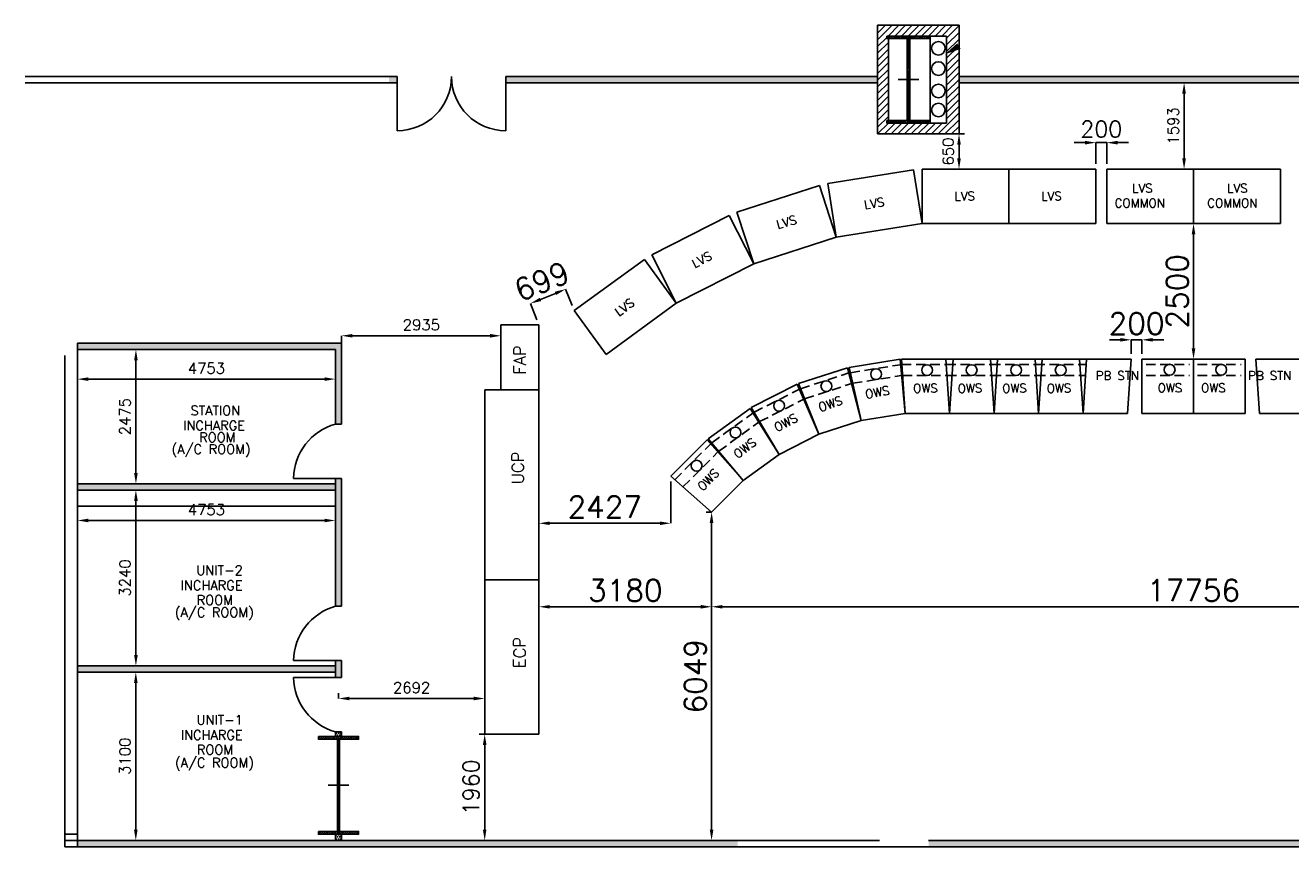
# Model space of a CAD drawing. Extents: x 361682 to 759535, y 756798 to 1113679.
# Tile 75 of 80: x 677140 to 700450, y 920065 to 935195. Entities that reach past the tile are written whole.
import ezdxf

# ---------------------------------------------------------------- set-up
doc = ezdxf.new("R2010")
doc.units = 0
doc.header["$LTSCALE"] = 700
doc.header["$MEASUREMENT"] = 0
doc.header["$PDMODE"] = 2
doc.header["$PDSIZE"] = -1
doc.linetypes.add('CENTER', pattern=[2, 1.25, -0.25, 0.25, -0.25])
doc.linetypes.add('HIDDEN', pattern=[0.375, 0.25, -0.125])
doc.layers.get('0').update_dxf_attribs({"linetype": 'CONTINUOUS'})
doc.layers.get('DEFPOINTS').update_dxf_attribs({"linetype": 'CONTINUOUS'})
for name, color, linetype in [('CEN', 2, 'CENTER'), ('COL', 1, 'CONTINUOUS'), ('LAYOUT', 4, 'CONTINUOUS'), ('OWS', 7, 'CONTINUOUS'), ('ROOM', 7, 'CONTINUOUS'), ('WALL', 7, 'CONTINUOUS'), ('WALLHATCH', 254, 'CONTINUOUS')]:
    doc.layers.add(name, color=color, linetype=linetype)
doc.styles.add('ROMANS', font='romans.shx')
doc.styles.add('ROMANT', font='ROMANT')
doc.dimstyles.new('STANDARD$0', dxfattribs={"dimtxt": 200, "dimasz": 200, "dimexe": 0, "dimexo": 100, "dimgap": 100, "dimtad": 1, "dimdec": 0, "dimzin": 0, "dimdsep": 46, "dimtxsty": 'ROMANS', "dimcen": 0.09, "dimclrd": 256, "dimclre": 256, "dimclrt": 256, "dimadec": 0, "dimazin": 0, "dimtfac": 1, "dimtdec": 0, "dimtmove": 0, "dimatfit": 3, "dimfxl": 1, "dimtolj": 1, "dimtzin": 0, "dimlwd": -1, "dimlwe": -1, "dimarcsym": 0})
pattern_1 = [(0, (1120237.22, 118681.847), (18.75, 37.5), [0, -37.5])]

# ---------------------------------------------------------------- blocks, each defined once
blk = doc.blocks.new('*D1527')
at = {"layer": 'DEFPOINTS', "color": 0, "transparency": 16777216}
for p in [(698660, 931545), (698660, 931545), (698660, 929045)]:
    blk.add_point(p, dxfattribs=at)
at = {"layer": 'OWS', "transparency": 16777216}
for p, q in [((698560, 931545), (698660, 931545)), ((698660, 929245), (698660, 931345)), ((698560, 929045), (698660, 929045))]:
    blk.add_line(p, q, dxfattribs=at)
for points in [[(698626, 931345), (698693, 931345), (698660, 931545)], [(698626, 929245), (698693, 929245), (698660, 929045)]]:
    blk.add_solid(points, dxfattribs=at)
at = {"layer": 'OWS', "transparency": 16777216, "insert": (698360, 930295), "char_height": 400, "attachment_point": 5, "rotation": 90, "style": 'ROMANS'}
blk.add_mtext('\\A1;2500', dxfattribs=at)
blk = doc.blocks.new('*D1528')
at = {"layer": 'DEFPOINTS', "color": 0, "transparency": 16777216}
for p in [(682910, 922795), (685602, 922795), (685602, 922795)]:
    blk.add_point(p, dxfattribs=at)
at = {"layer": 'OWS', "transparency": 16777216}
for p, q in [((682910, 922895), (682910, 922795)), ((685602, 922895), (685602, 922795)), ((683110, 922795), (685402, 922795))]:
    blk.add_line(p, q, dxfattribs=at)
for points in [[(683110, 922828), (683110, 922762), (682910, 922795)], [(685402, 922828), (685402, 922762), (685602, 922795)]]:
    blk.add_solid(points, dxfattribs=at)
at = {"layer": 'OWS', "transparency": 16777216, "insert": (684256, 922995), "char_height": 200, "attachment_point": 5, "style": 'ROMANS'}
blk.add_mtext('\\A1;2692', dxfattribs=at)
blk = doc.blocks.new('*D1529')
at = {"layer": 'DEFPOINTS', "color": 0, "transparency": 16777216}
for p in [(685602, 922140), (685602, 920180), (685602, 920180)]:
    blk.add_point(p, dxfattribs=at)
at = {"layer": 'OWS', "transparency": 16777216}
for p, q in [((685502, 922140), (685602, 922140)), ((685602, 921940), (685602, 920380)), ((685502, 920180), (685602, 920180))]:
    blk.add_line(p, q, dxfattribs=at)
for points in [[(685569, 921940), (685635, 921940), (685602, 922140)], [(685569, 920380), (685635, 920380), (685602, 920180)]]:
    blk.add_solid(points, dxfattribs=at)
at = {"layer": 'OWS', "transparency": 16777216, "insert": (685352, 921160), "char_height": 300, "attachment_point": 5, "rotation": 90, "style": 'ROMANS'}
blk.add_mtext('\\A1;1960', dxfattribs=at)
blk = doc.blocks.new('*D1530')
at = {"layer": 'DEFPOINTS', "color": 0, "transparency": 16777216}
for p in [(685902, 929680), (682967, 929477), (682967, 929013)]:
    blk.add_point(p, dxfattribs=at)
at = {"layer": 'OWS', "transparency": 16777216}
for p, q in [((682967, 929113), (682967, 929477)), ((685702, 929477), (683167, 929477)), ((685902, 929580), (685902, 929477))]:
    blk.add_line(p, q, dxfattribs=at)
for points in [[(683167, 929510), (683167, 929443), (682967, 929477)], [(685702, 929510), (685702, 929443), (685902, 929477)]]:
    blk.add_solid(points, dxfattribs=at)
at = {"layer": 'OWS', "transparency": 16777216, "insert": (684435, 929677), "char_height": 200, "attachment_point": 5, "style": 'ROMANS'}
blk.add_mtext('\\A1;2935', dxfattribs=at)
blk = doc.blocks.new('*D1531')
at = {"layer": 'DEFPOINTS', "color": 0, "transparency": 16777216}
for p in [(689782, 926230), (686602, 925310), (686602, 924485)]:
    blk.add_point(p, dxfattribs=at)
at = {"layer": 'OWS', "transparency": 16777216}
for p, q in [((689782, 926130), (689782, 924485)), ((686602, 925210), (686602, 924485)), ((689582, 924485), (686802, 924485))]:
    blk.add_line(p, q, dxfattribs=at)
for points in [[(686802, 924518), (686802, 924451), (686602, 924485)], [(689582, 924518), (689582, 924451), (689782, 924485)]]:
    blk.add_solid(points, dxfattribs=at)
at = {"layer": 'OWS', "transparency": 16777216, "insert": (688192, 924785), "char_height": 400, "attachment_point": 5, "style": 'ROMANS'}
blk.add_mtext('\\A1;3180', dxfattribs=at)
blk = doc.blocks.new('*D1532')
at = {"layer": 'DEFPOINTS', "color": 0, "transparency": 16777216}
for p in [(689029, 926891), (686602, 926023), (686602, 925511)]:
    blk.add_point(p, dxfattribs=at)
at = {"layer": 'OWS', "transparency": 16777216}
for p, q in [((689029, 926791), (689029, 926023)), ((686602, 925611), (686602, 926023)), ((688829, 926023), (686802, 926023))]:
    blk.add_line(p, q, dxfattribs=at)
for points in [[(686802, 926056), (686802, 925990), (686602, 926023)], [(688829, 926056), (688829, 925990), (689029, 926023)]]:
    blk.add_solid(points, dxfattribs=at)
at = {"layer": 'OWS', "transparency": 16777216, "insert": (687815, 926323), "char_height": 400, "attachment_point": 5, "style": 'ROMANS'}
blk.add_mtext('\\A1;2427', dxfattribs=at)
blk = doc.blocks.new('*D1533')
at = {"layer": 'DEFPOINTS', "color": 0, "transparency": 16777216}
for p in [(697060, 933034), (696860, 932545), (697060, 932545)]:
    blk.add_point(p, dxfattribs=at)
at = {"layer": 'OWS', "transparency": 16777216}
for p, q in [((696660, 933034), (696460, 933034)), ((696860, 932645), (696860, 933034)), ((696860, 933034), (697060, 933034)), ((697060, 932645), (697060, 933034)), ((697260, 933034), (697460, 933034))]:
    blk.add_line(p, q, dxfattribs=at)
for points in [[(696660, 933067), (696660, 933000), (696860, 933034)], [(697260, 933067), (697260, 933000), (697060, 933034)]]:
    blk.add_solid(points, dxfattribs=at)
at = {"layer": 'OWS', "transparency": 16777216, "insert": (696960, 933284), "char_height": 300, "attachment_point": 5, "style": 'ROMANS'}
blk.add_mtext('\\A1;200', dxfattribs=at)
blk = doc.blocks.new('*D1534')
at = {"layer": 'DEFPOINTS', "color": 0, "transparency": 16777216}
for p in [(697710, 929402), (697510, 929045), (697710, 929045)]:
    blk.add_point(p, dxfattribs=at)
at = {"layer": 'OWS', "transparency": 16777216}
for p, q in [((697310, 929402), (697110, 929402)), ((697510, 929145), (697510, 929402)), ((697510, 929402), (697710, 929402)), ((697710, 929145), (697710, 929402)), ((697910, 929402), (698110, 929402))]:
    blk.add_line(p, q, dxfattribs=at)
for points in [[(697310, 929436), (697310, 929369), (697510, 929402)], [(697910, 929436), (697910, 929369), (697710, 929402)]]:
    blk.add_solid(points, dxfattribs=at)
at = {"layer": 'OWS', "transparency": 16777216, "insert": (697610, 929702), "char_height": 400, "attachment_point": 5, "style": 'ROMANS'}
blk.add_mtext('\\A1;200', dxfattribs=at)
blk = doc.blocks.new('*D1526')
at = {"layer": 'DEFPOINTS', "color": 0, "transparency": 16777216}
for p in [(689782, 926230), (707538, 926230), (707538, 924485)]:
    blk.add_point(p, dxfattribs=at)
at = {"layer": 'OWS', "transparency": 16777216}
for p, q in [((689782, 926130), (689782, 924485)), ((707538, 926130), (707538, 924485)), ((689982, 924485), (707338, 924485))]:
    blk.add_line(p, q, dxfattribs=at)
for points in [[(689982, 924518), (689982, 924451), (689782, 924485)], [(707338, 924518), (707338, 924451), (707538, 924485)]]:
    blk.add_solid(points, dxfattribs=at)
at = {"layer": 'OWS', "transparency": 16777216, "insert": (698660, 924785), "char_height": 400, "attachment_point": 5, "style": 'ROMANS'}
blk.add_mtext('\\A1;17756', dxfattribs=at)
blk = doc.blocks.new('*D1535')
at = {"layer": 'DEFPOINTS', "color": 0, "transparency": 16777216}
for p in [(689782, 926230), (689782, 920180), (690172, 920180)]:
    blk.add_point(p, dxfattribs=at)
at = {"layer": 'OWS', "transparency": 16777216}
for p, q in [((689682, 926230), (689782, 926230)), ((689782, 926030), (689782, 920380)), ((690072, 920180), (689782, 920180))]:
    blk.add_line(p, q, dxfattribs=at)
for points in [[(689748, 926030), (689815, 926030), (689782, 926230)], [(689748, 920380), (689815, 920380), (689782, 920180)]]:
    blk.add_solid(points, dxfattribs=at)
at = {"layer": 'OWS', "transparency": 16777216, "insert": (689482, 923205), "char_height": 400, "attachment_point": 5, "rotation": 90, "style": 'ROMANS'}
blk.add_mtext('\\A1;6049', dxfattribs=at)
blk = doc.blocks.new('C-ROW COLUMN')
at = {"layer": 'COL'}
h = blk.add_hatch(dxfattribs=at)
h.set_pattern_fill('ANSI31', color=256, scale=200, style=0)
h.set_pattern_definition([(45, (-1315.907, -6.545), (-17.6776695, 17.6776695), [])])
h.paths.add_polyline_path([(77855, 120865), (77055, 120865), (77055, 120820), (77855, 120820)])
h.paths.add_polyline_path([(77478, 120820), (77433, 120820), (77433, 119310), (77478, 119310)])
h.paths.add_polyline_path([(77855, 119310), (77055, 119310), (77055, 119265), (77855, 119265)])
at = {"layer": 'CEN'}
for p, q in [((77455, 119265), (77455, 120865)), ((77264, 120065), (77647, 120065))]:
    blk.add_line(p, q, dxfattribs=at)
at = {"layer": 'COL'}
for points in [[(77055, 120865), (77855, 120865), (77855, 120820), (77055, 120820)], [(77433, 120820), (77478, 120820), (77478, 119310), (77433, 119310)], [(77055, 119310), (77855, 119310), (77855, 119265), (77055, 119265)]]:
    blk.add_lwpolyline(points, close=True, dxfattribs=at)
blk = doc.blocks.new('*D1539')
at = {"layer": 'DEFPOINTS', "color": 0, "transparency": 16777216}
for p in [(694340, 933195), (694340, 932545), (694340, 932545)]:
    blk.add_point(p, dxfattribs=at)
at = {"layer": 'OWS', "transparency": 16777216}
for p, q in [((694440, 933195), (694340, 933195)), ((694340, 932995), (694340, 932745)), ((694440, 932545), (694340, 932545))]:
    blk.add_line(p, q, dxfattribs=at)
for points in [[(694306, 932995), (694373, 932995), (694340, 933195)], [(694306, 932745), (694373, 932745), (694340, 932545)]]:
    blk.add_solid(points, dxfattribs=at)
at = {"layer": 'OWS', "transparency": 16777216, "insert": (694140, 932870), "char_height": 200, "attachment_point": 5, "rotation": 90, "style": 'ROMANS'}
blk.add_mtext('\\A1;650', dxfattribs=at)
blk = doc.blocks.new('*D1540')
at = {"layer": 'DEFPOINTS', "color": 0, "transparency": 16777216}
for p in [(698486, 934138), (698660, 934138), (698660, 932545)]:
    blk.add_point(p, dxfattribs=at)
at = {"layer": 'OWS', "transparency": 16777216}
for p, q in [((698560, 934138), (698486, 934138)), ((698486, 932745), (698486, 933938)), ((698560, 932545), (698486, 932545))]:
    blk.add_line(p, q, dxfattribs=at)
for points in [[(698452, 933938), (698519, 933938), (698486, 934138)], [(698452, 932745), (698519, 932745), (698486, 932545)]]:
    blk.add_solid(points, dxfattribs=at)
at = {"layer": 'OWS', "transparency": 16777216, "insert": (698286, 933342), "char_height": 200, "attachment_point": 5, "rotation": 90, "style": 'ROMANS'}
blk.add_mtext('\\A1;1593', dxfattribs=at)
blk = doc.blocks.new('*D1541')
at = {"layer": 'DEFPOINTS', "color": 0, "transparency": 16777216}
for p in [(687092, 930334), (687250, 929943), (686602, 929680)]:
    blk.add_point(p, dxfattribs=at)
at = {"layer": 'OWS', "transparency": 16777216}
for p, q in [((687212, 930035), (687092, 930334)), ((686564, 929773), (686444, 930071)), ((686629, 930146), (686906, 930258))]:
    blk.add_line(p, q, dxfattribs=at)
for points in [[(686894, 930289), (686919, 930228), (687092, 930334)], [(686617, 930177), (686642, 930115), (686444, 930071)]]:
    blk.add_solid(points, dxfattribs=at)
at = {"layer": 'OWS', "transparency": 16777216, "insert": (686655, 930480), "char_height": 400, "attachment_point": 5, "rotation": 22.055, "style": 'ROMANS'}
blk.add_mtext('\\A1;699', dxfattribs=at)
blk = doc.blocks.new('B-ROW COLUMN')
at = {"layer": 'COL'}
h = blk.add_hatch(dxfattribs=at)
h.set_pattern_fill('ANSI31', color=256, scale=200, style=0)
h.set_pattern_definition([(45, (155648.048, 63141.767), (-17.67767, 17.67767), [])])
h.paths.add_polyline_path([(171220, 85178), (171960, 85178), (171960, 85128), (171220, 85128)])
h.paths.add_polyline_path([(171574, 86878), (171606, 86878), (171606, 85178), (171574, 85178)])
h.paths.add_polyline_path([(171220, 86928), (171960, 86928), (171960, 86878), (171220, 86878)])
blk.add_line((171590, 85128), (171590, 86928))
at = {"layer": 'CEN'}
for p, q in [((171590, 85128), (171590, 86928)), ((171399, 86028), (171782, 86028))]:
    blk.add_line(p, q, dxfattribs=at)
at = {"layer": 'COL'}
for points in [[(171220, 86928), (171960, 86928), (171960, 86878), (171220, 86878)], [(171574, 86878), (171606, 86878), (171606, 85178), (171574, 85178)], [(171220, 85178), (171960, 85178), (171960, 85128), (171220, 85128)]]:
    blk.add_lwpolyline(points, close=True, dxfattribs=at)
blk = doc.blocks.new('*D1542')
at = {"layer": 'DEFPOINTS', "color": 0, "transparency": 16777216}
for p in [(678100, 928950), (682852, 928950), (682852, 928678)]:
    blk.add_point(p, dxfattribs=at)
at = {"layer": 'ROOM', "transparency": 16777216}
for p, q in [((678100, 928850), (678100, 928678)), ((682852, 928850), (682852, 928678))]:
    blk.add_line(p, q, dxfattribs=at)
at = {"layer": 'ROOM', "color": 3, "transparency": 16777216}
blk.add_line((678300, 928678), (682652, 928678), dxfattribs=at)
for points in [[(678300, 928711), (678300, 928645), (678100, 928678)], [(682652, 928711), (682652, 928645), (682852, 928678)]]:
    blk.add_solid(points, dxfattribs=at)
at = {"layer": 'ROOM', "color": 3, "transparency": 16777216, "insert": (680476, 928878), "char_height": 200, "attachment_point": 5, "style": 'ROMANS'}
blk.add_mtext('\\A1;4753', dxfattribs=at)
blk = doc.blocks.new('*D1543')
at = {"layer": 'DEFPOINTS', "color": 0, "transparency": 16777216}
for p in [(679177, 929225), (679177, 926750), (679177, 926750)]:
    blk.add_point(p, dxfattribs=at)
at = {"layer": 'ROOM', "transparency": 16777216}
for p, q in [((679077, 929225), (679177, 929225)), ((679077, 926750), (679177, 926750))]:
    blk.add_line(p, q, dxfattribs=at)
at = {"layer": 'ROOM', "color": 3, "transparency": 16777216}
blk.add_line((679177, 929025), (679177, 926950), dxfattribs=at)
for points in [[(679144, 929025), (679211, 929025), (679177, 929225)], [(679144, 926950), (679211, 926950), (679177, 926750)]]:
    blk.add_solid(points, dxfattribs=at)
at = {"layer": 'ROOM', "color": 3, "transparency": 16777216, "insert": (678977, 927988), "char_height": 200, "attachment_point": 5, "rotation": 90, "style": 'ROMANS'}
blk.add_mtext('\\A1;2475', dxfattribs=at)
blk = doc.blocks.new('*D1544')
at = {"layer": 'DEFPOINTS', "color": 0, "transparency": 16777216}
for p in [(679177, 926635), (679177, 923395), (679177, 923395)]:
    blk.add_point(p, dxfattribs=at)
at = {"layer": 'ROOM', "transparency": 16777216}
for p, q in [((679077, 926635), (679177, 926635)), ((679077, 923395), (679177, 923395))]:
    blk.add_line(p, q, dxfattribs=at)
at = {"layer": 'ROOM', "color": 3, "transparency": 16777216}
blk.add_line((679177, 926435), (679177, 923595), dxfattribs=at)
for points in [[(679144, 926435), (679211, 926435), (679177, 926635)], [(679144, 923595), (679211, 923595), (679177, 923395)]]:
    blk.add_solid(points, dxfattribs=at)
at = {"layer": 'ROOM', "color": 3, "transparency": 16777216, "insert": (678977, 925015), "char_height": 200, "attachment_point": 5, "rotation": 90, "style": 'ROMANS'}
blk.add_mtext('\\A1;3240', dxfattribs=at)
blk = doc.blocks.new('*D1545')
at = {"layer": 'DEFPOINTS', "color": 0, "transparency": 16777216}
for p in [(678100, 926365), (682852, 926365), (682852, 926074)]:
    blk.add_point(p, dxfattribs=at)
at = {"layer": 'ROOM', "transparency": 16777216}
for p, q in [((678100, 926265), (678100, 926074)), ((682852, 926265), (682852, 926074))]:
    blk.add_line(p, q, dxfattribs=at)
at = {"layer": 'ROOM', "color": 3, "transparency": 16777216}
blk.add_line((678300, 926074), (682652, 926074), dxfattribs=at)
for points in [[(678300, 926107), (678300, 926041), (678100, 926074)], [(682652, 926107), (682652, 926041), (682852, 926074)]]:
    blk.add_solid(points, dxfattribs=at)
at = {"layer": 'ROOM', "color": 3, "transparency": 16777216, "insert": (680476, 926274), "char_height": 200, "attachment_point": 5, "style": 'ROMANS'}
blk.add_mtext('\\A1;4753', dxfattribs=at)
blk = doc.blocks.new('*D1546')
at = {"layer": 'DEFPOINTS', "color": 0, "transparency": 16777216}
for p in [(679175, 923280), (679175, 920180), (679175, 920180)]:
    blk.add_point(p, dxfattribs=at)
at = {"layer": 'ROOM', "transparency": 16777216}
for p, q in [((679075, 923280), (679175, 923280)), ((679075, 920180), (679175, 920180))]:
    blk.add_line(p, q, dxfattribs=at)
at = {"layer": 'ROOM', "color": 3, "transparency": 16777216}
blk.add_line((679175, 923080), (679175, 920380), dxfattribs=at)
for points in [[(679142, 923080), (679209, 923080), (679175, 923280)], [(679142, 920380), (679209, 920380), (679175, 920180)]]:
    blk.add_solid(points, dxfattribs=at)
at = {"layer": 'ROOM', "color": 3, "transparency": 16777216, "insert": (678975, 921730), "char_height": 200, "attachment_point": 5, "rotation": 90, "style": 'ROMANS'}
blk.add_mtext('\\A1;3100', dxfattribs=at)

msp = doc.modelspace()

# ---------------------------------------------------------------- hatches: boundary and pattern name
h = msp.add_hatch()
h.set_pattern_fill('ANSI31', color=6, scale=700, style=0)
h.set_pattern_definition([(45, (1130737.22, 118681.85), (-61.871843, 61.871843), [])])
h.paths.add_polyline_path([(693039.8, 934950.3), (693009.8, 934950.3), (693009.8, 934995.3), (693409.8, 934995.3), (693409.8, 935195.3), (692839.8, 935195.3), (692839.8, 934195.3), (693039.8, 934195.3)])
h.paths.add_polyline_path([(693039.8, 934195.3), (692839.8, 934195.3), (692839.8, 933195.3), (693409.8, 933195.3), (693409.8, 933395.3), (693009.8, 933395.3), (693009.8, 933440.3), (693039.8, 933440.3)])
h.paths.add_polyline_path([(694339.8, 934195.3), (694109.8, 934195.3), (694109.8, 933395.3), (693809.8, 933395.3), (693409.8, 933395.3), (693409.8, 933195.3), (694339.8, 933195.3)])
h.paths.add_polyline_path([(694339.8, 934813.9), (694109.8, 934677.4), (694109.8, 934195.3), (694339.8, 934195.3)])
h.paths.add_polyline_path([(694339.8, 935195.3), (693409.8, 935195.3), (693409.8, 934995.3), (693809.8, 934995.3), (694109.8, 934995.3), (694109.8, 934677.4), (694339.8, 934813.9)])
at = {"layer": 'ROOM'}
h = msp.add_hatch(dxfattribs=at)
h.set_pattern_fill('DOTS', scale=800)
h.set_pattern_definition([(0, (1120237.22, 118681.847), (25, 50), [0, -50])])
h.paths.add_polyline_path([(682852.3, 923395.3), (678099.8, 923395.3), (678099.8, 923280.3), (682852.3, 923280.3)])
h.paths.add_polyline_path([(682967.3, 923495.3), (682909.8, 923495.3), (682909.8, 923180.3), (682967.3, 923180.3)])
h.paths.add_polyline_path([(682909.8, 923495.3), (682852.3, 923495.3), (682852.3, 923180.3), (682909.8, 923180.3)])
h.paths.add_polyline_path([(682967.3, 926850.3), (682909.8, 926850.3), (682909.8, 924495.3), (682967.3, 924495.3)])
h.paths.add_polyline_path([(682909.8, 926850.3), (682852.3, 926850.3), (682852.3, 926750.3), (682852.3, 924495.3), (682909.8, 924495.3)])
h.paths.add_polyline_path([(682852.3, 926750.3), (678099.8, 926750.3), (678099.8, 926635.3), (682852.3, 926635.3)])
h.paths.add_polyline_path([(682967.3, 929340.3), (682909.8, 929340.3), (682909.8, 927850.3), (682967.3, 927850.3)])
h.paths.add_polyline_path([(682909.8, 929340.3), (678099.8, 929340.3), (678099.8, 929225.3), (682852.3, 929225.3), (682852.3, 927850.3), (682909.8, 927850.3)])
h = msp.add_hatch(dxfattribs=at)
h.set_pattern_fill('DOTS', color=2, scale=600)
h.set_pattern_definition(pattern_1)
h.paths.add_polyline_path([(682967.3, 922180.3), (682909.8, 922180.3), (682909.8, 922095.3), (682967.3, 922095.3)])
h.paths.add_polyline_path([(682909.8, 922180.3), (682852.3, 922180.3), (682852.3, 922095.3), (682909.8, 922095.3)])
at = {"layer": 'WALLHATCH'}
h = msp.add_hatch(dxfattribs=at)
h.set_pattern_fill('DOTS', color=2, scale=500)
h.set_pattern_definition([(0, (1120237.22, 118681.847), (15.625, 31.25), [0, -31.25])])
h.paths.add_polyline_path([(683989.8, 934195.3), (683839.8, 934195.3), (683839.8, 934137.8), (683989.8, 934137.8)])
h.paths.add_polyline_path([(683989.8, 934252.8), (683839.8, 934252.8), (683839.8, 934195.3), (683989.8, 934195.3)])
h.paths.add_polyline_path([(692839.8, 934195.3), (685989.8, 934195.3), (685989.8, 934137.8), (692839.8, 934137.8)])
h.paths.add_polyline_path([(692839.8, 934252.8), (685989.8, 934252.8), (685989.8, 934195.3), (692839.8, 934195.3)])
h.paths.add_polyline_path([(703339.8, 934195.3), (694339.8, 934195.3), (694339.8, 934137.8), (703339.8, 934137.8)])
h.paths.add_polyline_path([(703339.8, 934252.8), (703251.2, 934252.8), (694339.8, 934252.8), (694339.8, 934195.3), (703339.8, 934195.3)])
h = msp.add_hatch(dxfattribs=at)
h.set_pattern_fill('DOTS', color=2, scale=600)
h.set_pattern_definition(pattern_1)
h.paths.add_polyline_path([(682967.3, 920295.3), (682909.8, 920295.3), (682909.8, 920180.3), (682967.3, 920180.3)])
h.paths.add_polyline_path([(682909.8, 920295.3), (682852.3, 920295.3), (682852.3, 920180.3), (682909.8, 920180.3)])
h = msp.add_hatch(dxfattribs=at)
h.set_pattern_fill('DOTS', color=2, scale=500)
h.set_pattern_definition([(0, (1120237.22, 118681.847), (15.625, 31.25), [0, -31.25])])
h.paths.add_polyline_path([(682909.8, 920180.3), (678099.8, 920180.3), (678099.8, 920065.3), (682909.8, 920065.3)])
h.paths.add_polyline_path([(690259.8, 920180.3), (682909.8, 920180.3), (682909.8, 920065.3), (690259.8, 920065.3)])
h.paths.add_polyline_path([(703539.8, 920180.3), (693779.8, 920180.3), (693779.8, 920065.3), (703539.8, 920065.3)])
h.paths.add_polyline_path([(715794.8, 920180.3), (707059.8, 920180.3), (707059.8, 920065.3), (715794.8, 920065.3)])

# ---------------------------------------------------------------- linework, layer by layer
at = {"color": 6}
for p, q in [((692839.8, 935195.3), (692839.8, 933195.3)), ((692839.8, 935195.3), (694339.8, 935195.3)), ((694339.8, 935195.3), (694339.8, 933195.3)), ((693039.8, 934995.3), (693039.8, 933395.3)), ((693809.8, 934995.3), (693809.8, 933395.3)), ((694109.8, 934995.3), (693809.8, 934995.3)), ((694109.8, 934995.3), (694109.8, 933395.3)), ((693809.8, 933395.3), (694109.8, 933395.3)), ((692839.8, 933195.3), (694339.8, 933195.3))]:
    msp.add_line(p, q, dxfattribs=at)
for p, q in [((683989.8, 934252.8), (677139.8, 934252.8)), ((683989.8, 934137.8), (677139.8, 934137.8)), ((692839.8, 934252.8), (685989.8, 934252.8)), ((692839.8, 934137.8), (685989.8, 934137.8)), ((692839.8, 934252.8), (692751.2, 934252.8)), ((692839.8, 934137.8), (692751.2, 934137.8)), ((692839.8, 934252.8), (692839.8, 934137.8)), ((703339.8, 934252.8), (694339.8, 934252.8)), ((694339.8, 934252.8), (694339.8, 934137.8)), ((694339.8, 934252.8), (694339.8, 934137.8)), ((703339.8, 934137.8), (694339.8, 934137.8))]:
    msp.add_line(p, q)
at = {"layer": 'LAYOUT', "color": 7}
for p, q in [((693352.3, 935195.3), (693467.3, 935195.3)), ((693352.3, 935195.3), (693467.3, 935195.3)), ((678099.8, 929340.3), (678199.8, 929340.3)), ((678099.8, 929225.3), (678199.8, 929225.3)), ((678099.8, 921180.3), (678099.8, 921065.3)), ((678099.8, 920180.3), (678099.8, 920065.3)), ((680533.5, 920180.3), (680533.5, 920180.3)), ((680533.5, 920180.3), (680533.5, 920180.3))]:
    msp.add_line(p, q, dxfattribs=at)
msp.add_lwpolyline([(694080.7, 934660.1, 0, 121.6, 0), (694338.3, 934813.1, 121.6, 121.6, 0)], format="xyseb", dxfattribs=at)
at = {"layer": 'LAYOUT', "color": 2}
for centre in [(693959.8, 934772.1), (693959.8, 934398.5), (693959.8, 933986.2), (693959.8, 933635.2)]:
    msp.add_circle(centre, 125, dxfattribs=at)
at = {"layer": 'OWS'}
for p, q in [((691923, 932282.7), (693503.3, 932533)), ((693659.8, 931545.3), (693503.3, 932533)), ((693659.8, 932545.3), (695259.8, 932545.3)), ((693659.8, 931545.3), (693659.8, 932545.3)), ((695259.8, 932545.3), (696859.8, 932545.3)), ((695259.8, 931545.3), (695259.8, 932545.3)), ((695259.8, 931545.3), (695259.8, 932545.3)), ((696859.8, 931545.3), (696859.8, 932545.3)), ((697059.8, 932545.3), (698659.8, 932545.3)), ((697059.8, 931545.3), (697059.8, 932545.3)), ((697059.8, 931545.3), (697059.8, 932545.3)), ((698659.8, 931545.3), (698659.8, 932545.3)), ((700259.8, 932545.3), (698659.8, 932545.3)), ((700259.8, 931545.3), (700259.8, 932545.3)), ((700259.8, 931545.3), (700259.8, 932545.3)), ((690248.8, 931751.7), (691770.5, 932246.1)), ((692079.5, 931295), (691770.5, 932246.1)), ((692079.5, 931295), (691923, 932282.7)), ((690557.8, 930800.6), (690248.8, 931751.7)), ((688678.2, 930965.2), (690103.8, 931691.6)), ((690557.8, 930800.6), (690103.8, 931691.6)), ((692079.5, 931295), (693659.8, 931545.3)), ((693659.8, 931545.3), (695259.8, 931545.3)), ((695259.8, 931545.3), (696859.8, 931545.3)), ((697059.8, 931545.3), (698659.8, 931545.3)), ((700259.8, 931545.3), (698659.8, 931545.3)), ((700259.8, 931545.3), (698659.8, 931545.3)), ((690557.8, 930800.6), (692079.5, 931295)), ((687250, 929942.8), (688544.4, 930883.2)), ((689132.2, 930074.2), (688544.4, 930883.2)), ((689132.2, 930074.2), (688678.2, 930965.2)), ((689132.2, 930074.2), (690557.8, 930800.6)), ((687837.7, 929133.8), (689132.2, 930074.2)), ((687837.7, 929133.8), (687250, 929942.8))]:
    msp.add_line(p, q, dxfattribs=at)
at = {"layer": 'OWS', "color": 3}
for p, q in [((700259.8, 932545.3), (700259.8, 932095.3)), ((700259.8, 932545.3), (700259.8, 932095.3)), ((685902, 929680.2), (686602, 929680.2)), ((685902, 928480.2), (685902, 929680.2)), ((686602, 928480.2), (686602, 929680.2)), ((685602, 925640.2), (685602, 928480.2)), ((685602, 925640.2), (685602, 928480.2)), ((685602, 925640.2), (685602, 928480.2)), ((685602, 928480.2), (686602, 928480.2)), ((685602, 925640.2), (685602, 928480.2)), ((685602, 925640.2), (685602, 928480.2)), ((686602, 922140.2), (686602, 928480.2)), ((685602, 923640.2), (685602, 925640.2)), ((685602, 923640.2), (685602, 925640.2)), ((685602, 922140.2), (685602, 925640.2)), ((685602, 923640.2), (685602, 925640.2)), ((685602, 923640.2), (685602, 925640.2)), ((685602, 924980.2), (686602, 924980.2)), ((685602, 922140.2), (686602, 922140.2))]:
    msp.add_line(p, q, dxfattribs=at)
at = {"layer": 'OWS', "color": 4}
for p, q in [((692314.7, 928894.5), (693253, 929043.2)), ((693253, 929043.2), (693345.3, 928045.3)), ((694099.8, 929045.3), (695049.8, 929045.3)), ((694099.8, 929045.3), (694164.8, 928045.3)), ((695049.8, 929045.3), (694984.8, 928045.3)), ((695739.8, 929045.3), (696689.8, 929045.3)), ((695739.8, 929045.3), (695804.8, 928045.3)), ((696689.8, 929045.3), (696624.8, 928045.3)), ((692314.7, 928894.5), (692535.4, 927917)), ((690513, 928152.9), (691359.4, 928584.1)), ((691359.4, 928584.1), (691755.5, 927663.6)), ((690513, 928152.9), (691024.9, 927291.4)), ((692535.4, 927917), (693345.3, 928045.3)), ((694164.8, 928045.3), (694984.8, 928045.3)), ((695804.8, 928045.3), (696624.8, 928045.3)), ((689028.6, 926890.7), (689700.3, 927562.4)), ((689700.3, 927562.4), (690361.5, 926809.4)), ((691024.9, 927291.4), (691755.5, 927663.6)), ((689028.6, 926890.7), (689781.7, 926229.5)), ((689781.7, 926229.5), (690361.5, 926809.4))]:
    msp.add_line(p, q, dxfattribs=at)
at = {"layer": 'OWS', "color": 4, "linetype": 'HIDDEN'}
for p, q in [((692336.8, 928796.8), (693262.3, 928943.4)), ((694106.3, 928945.3), (695043.3, 928945.3)), ((695746.3, 928945.3), (696683.3, 928945.3)), ((692380.9, 928601.3), (693280.7, 928743.8)), ((694119.3, 928745.3), (695030.3, 928745.3)), ((695759.3, 928745.3), (696670.3, 928745.3)), ((690564.2, 928066.7), (691399, 928492.1)), ((690666.5, 927894.4), (691478.2, 928308)), ((689103.9, 926824.6), (689766.5, 927487.1)), ((689254.5, 926692.4), (689898.7, 927336.5))]:
    msp.add_line(p, q, dxfattribs=at)
at = {"layer": 'OWS', "color": 2}
for p, q in [((693279.8, 929045.3), (694229.8, 929045.3)), ((693279.8, 929045.3), (693344.8, 928045.3)), ((694229.8, 929045.3), (694164.8, 928045.3)), ((694919.8, 929045.3), (695869.8, 929045.3)), ((694919.8, 929045.3), (694984.8, 928045.3)), ((695869.8, 929045.3), (695804.8, 928045.3)), ((696559.8, 929045.3), (697509.8, 929045.3)), ((696559.8, 929045.3), (696624.8, 928045.3)), ((697509.8, 929045.3), (697444.8, 928045.3)), ((697709.8, 929045.3), (697709.8, 928045.3)), ((697709.8, 929045.3), (698659.8, 929045.3)), ((698659.8, 929045.3), (698659.8, 928045.3)), ((698659.8, 929045.3), (699609.8, 929045.3)), ((699609.8, 929045.3), (699609.8, 928045.3)), ((699609.8, 929045.3), (699609.8, 928045.3)), ((700759.8, 929045.3), (699809.8, 929045.3)), ((699809.8, 929045.3), (699874.8, 928045.3)), ((691384.7, 928594.6), (692288.2, 928888.2)), ((692288.2, 928888.2), (692535.4, 927917)), ((691384.7, 928594.6), (691755.5, 927663.6)), ((689721.1, 927580.2), (690489.7, 928138.6)), ((690489.7, 928138.6), (691024.9, 927291.4)), ((693344.8, 928045.3), (694164.8, 928045.3)), ((694984.8, 928045.3), (695804.8, 928045.3)), ((696624.8, 928045.3), (697444.8, 928045.3)), ((697709.8, 928045.3), (698659.8, 928045.3)), ((698659.8, 928045.3), (699609.8, 928045.3)), ((700694.8, 928045.3), (699874.8, 928045.3)), ((691755.5, 927663.6), (692535.4, 927917)), ((689721.1, 927580.2), (690361.5, 926809.4)), ((690361.5, 926809.4), (691024.9, 927291.4))]:
    msp.add_line(p, q, dxfattribs=at)
at = {"layer": 'OWS', "color": 2, "linetype": 'HIDDEN'}
for p, q in [((693286.3, 928945.3), (694223.3, 928945.3)), ((694926.3, 928945.3), (695863.3, 928945.3)), ((697784.8, 928945.3), (698584.8, 928945.3)), ((698734.8, 928945.3), (699534.8, 928945.3)), ((691421.7, 928501.5), (692312.9, 928791.1)), ((693299.3, 928745.3), (694210.3, 928745.3)), ((694939.3, 928745.3), (695850.3, 928745.3)), ((697784.8, 928745.3), (698584.8, 928745.3)), ((698734.8, 928745.3), (699534.8, 928745.3)), ((691495.9, 928315.3), (692362.3, 928596.8)), ((689785.1, 927503.1), (690543.2, 928053.9)), ((689913.2, 927348.9), (690650.2, 927884.4))]:
    msp.add_line(p, q, dxfattribs=at)
at = {"layer": 'OWS', "color": 2}
for centre in [(693752.3, 928843.7), (695392.3, 928843.7), (691896.4, 928548.8), (690221.9, 927694.8)]:
    msp.add_circle(centre, 100, dxfattribs=at)
at = {"layer": 'OWS', "color": 4}
for centre in [(694572.3, 928843.7), (696212.3, 928843.7), (692813, 928769.3), (691025.5, 928187.7), (689505.3, 927082.2)]:
    msp.add_circle(centre, 100, dxfattribs=at)
at = {"layer": 'OWS', "color": 3}
for centre in [(698219, 928851.4), (699169, 928851.4)]:
    msp.add_circle(centre, 100, dxfattribs=at)
at = {"layer": 'ROOM'}
for p, q in [((682967.3, 929340.3), (678099.8, 929340.3)), ((682852.3, 929225.3), (678099.8, 929225.3)), ((678099.8, 923395.3), (682852.3, 923395.3)), ((678099.8, 923280.3), (682852.3, 923280.3))]:
    msp.add_line(p, q, dxfattribs=at)
at = {"layer": 'ROOM', "color": 7}
for p, q in [((682852.3, 929225.3), (682852.3, 927850.3)), ((682967.3, 929340.3), (682967.3, 927850.3)), ((682852.3, 926850.3), (682852.3, 924495.3)), ((682852.3, 926850.3), (682852.3, 926750.3)), ((682967.3, 926850.3), (682967.3, 924495.3)), ((682967.3, 926850.3), (682967.3, 926750.3)), ((678099.8, 926750.3), (682852.3, 926750.3)), ((678099.8, 926635.3), (682852.3, 926635.3)), ((680476, 926750.3), (680476, 926750.3)), ((678099.8, 926335.3), (682852.3, 926335.3)), ((682852.3, 923495.3), (682852.3, 923180.3)), ((682852.3, 923495.3), (682852.3, 923395.3)), ((682852.3, 923395.3), (682852.3, 923280.3)), ((682967.3, 923495.3), (682967.3, 923180.3)), ((682967.3, 923495.3), (682967.3, 923395.3)), ((682852.3, 922180.3), (682852.3, 922095.3)), ((682967.3, 922180.3), (682967.3, 922095.3)), ((682852.3, 920295.3), (682852.3, 920180.3)), ((682967.3, 920295.3), (682967.3, 920180.3))]:
    msp.add_line(p, q, dxfattribs=at)
at = {"layer": 'ROOM', "color": 6}
for p, q in [((682852.3, 927850.3), (682967.3, 927850.3)), ((682852.3, 926850.3), (682967.3, 926850.3)), ((682852.3, 924495.3), (682967.3, 924495.3)), ((682852.3, 923495.3), (682967.3, 923495.3)), ((682852.3, 923180.3), (682967.3, 923180.3)), ((682852.3, 922180.3), (682967.3, 922180.3))]:
    msp.add_line(p, q, dxfattribs=at)
at = {"layer": 'ROOM', "color": 6, "flags": 128}
for points in [[(682967.3, 926850.3), (682082.3, 926850.3)], [(682967.3, 923495.3), (682082.3, 923495.3)], [(682967.3, 923180.3), (682082.3, 923180.3)]]:
    msp.add_lwpolyline(points, dxfattribs=at)
at = {"layer": 'ROOM', "color": 6}
for centre, start, end in [((683144.9, 926828.5), 105.98188, 178.82558), ((683144.9, 923473.5), 105.98188, 178.82558), ((683144.9, 923202.1), 181.17442, 254.01812)]:
    msp.add_arc(centre, 1062.9, start, end, dxfattribs=at)
at = {"layer": 'WALL', "color": 6}
for p, q in [((683989.8, 934252.8), (683989.8, 933252.8)), ((685989.8, 934252.8), (685989.8, 933252.8))]:
    msp.add_line(p, q, dxfattribs=at)
at = {"layer": 'WALL'}
for p, q in [((678099.8, 921180.3), (678099.8, 929340.3)), ((677869.8, 921065.3), (677869.8, 929110.3)), ((678099.8, 920180.3), (678099.8, 928340.3)), ((677869.8, 920065.3), (677869.8, 928110.3)), ((677869.8, 920295.3), (678099.8, 920295.3)), ((677869.8, 920180.3), (692874.8, 920180.3)), ((677869.8, 920180.3), (690259.8, 920180.3)), ((677869.8, 920065.3), (716024.8, 920065.3)), ((678099.8, 920180.3), (690259.8, 920180.3)), ((693779.8, 920180.3), (703539.8, 920180.3))]:
    msp.add_line(p, q, dxfattribs=at)
at = {"layer": 'WALL', "color": 6}
for centre, start, end in [((683989.8, 934252.8), 270, 0), ((685989.8, 934252.8), 180, 270)]:
    msp.add_arc(centre, 1000, start, end, dxfattribs=at)

# ---------------------------------------------------------------- block references
for name, p in [('C-ROW COLUMN', (615954.3, 814130.2)), ('B-ROW COLUMN', (511319.5, 835167.7))]:
    msp.add_blockref(name, p)

# ---------------------------------------------------------------- texts
at = {"layer": 'OWS', "color": 2, "style": 'ROMANS'}
for s, rotation, p in [('LVS', 360, (697528.5, 932116.1)), ('LVS', 360, (699279.3, 932116.1)), ('LVS', 9, (692600.6, 931808.3)), ('LVS', 360, (694254.8, 931970.7)), ('LVS', 360, (695854.8, 931970.7)), ('COMMON', 360, (697206.6, 931840.6)), ('COMMON', 360, (698911.6, 931840.6)), ('LVS', 15, (690998.6, 931445.8)), ('LVS', 27, (689469.2, 930723.4)), ('LVS', 36, (688069.1, 929827.7)), ('OWS', 1, (693497, 928426.5)), ('OWS', 1, (695137, 928426.5)), ('OWS', 0, (697998.8, 928438.1)), ('OWS', 0, (698798.8, 928438.1)), ('OWS', 19, (691782.5, 928073.2)), ('OWS', 37, (690260.6, 927207.2))]:
    msp.add_text(s, height=160, rotation=rotation, dxfattribs=at).set_placement(p)
at = {"layer": 'OWS', "color": 4, "style": 'ROMANS'}
for rotation, p in [(10, (692626.1, 928317.3)), (1, (694317, 928426.5)), (1, (695957, 928426.5)), (28, (690987.5, 927700.1)), (46, (689619.7, 926606.7))]:
    msp.add_text('OWS', height=160, rotation=rotation, dxfattribs=at).set_placement(p)
at = {"layer": 'OWS', "char_height": 220, "width": 1290.008, "attachment_point": 1, "rotation": 90, "style": 'ROMANS'}
for s, insert in [('FAP', (686141.5, 928764.4)), ('UCP', (686102.3, 926740.1)), ('ECP', (686135.5, 923355.2))]:
    msp.add_mtext(s, dxfattribs=dict(at, insert=insert))
at = {"layer": 'OWS', "color": 2, "char_height": 160, "width": 860.952, "style": 'ROMANS'}
for insert, attachment_point, rotation in [((696858.1, 928823.3), 1, 0), ((700461.4, 928823.3), 3, 360)]:
    msp.add_mtext('PB STN', dxfattribs=dict(at, insert=insert, attachment_point=attachment_point, rotation=rotation))
at = {"layer": 'ROOM', "color": 30, "lineweight": 25, "style": 'ROMANT'}
for s, p in [('STATION', (680182.7, 928012.8)), ('INCHARGE', (680047.1, 927735.6)), ('ROOM', (680342.9, 927518.5)), ('(A/C ROOM)', (679835.1, 927299.3)), ('UNIT-2', (680290.8, 925069.1)), ('INCHARGE', (680001.1, 924791.9)), ('(A/C ROOM)', (679893.7, 924293.7)), ('ROOM', (680297, 924520.9)), ('UNIT-1', (680293.8, 922313.1)), ('INCHARGE', (680004.1, 922035.9)), ('ROOM', (680300, 921764.8)), ('(A/C ROOM)', (679896.7, 921525.3))]:
    msp.add_text(s, height=175, dxfattribs=at).set_placement(p)

# ---------------------------------------------------------------- dimensions: what is measured, and where the dimension line sits
at = {"layer": 'OWS', "color": 60}
dim = msp.add_aligned_dim(p1=(698659.7723414, 932545.3256474), p2=(698659.7723414, 934137.8256474), distance=174.0113217, dimstyle='STANDARD$0', override={"dimfxl": 0.5, "dimarcsym": 2}, dxfattribs=at)
dim.commit()
dim.dimension.update_dxf_attribs({"geometry": '*D1540', "text_midpoint": (698285.7610197, 933341.5756474)})
at = {"layer": 'OWS', "color": 7}
for base, p1, p2, override, picture, middle in [((697059.8, 933033.8), (696859.8, 932545.3), (697059.8, 932545.3), {"dimtxt": 300, "dimfxl": 0.5, "dimarcsym": 2}, '*D1533', (696959.8, 933033.8)), ((697709.8, 929402.5), (697509.8, 929045.3), (697709.8, 929045.3), {"dimtxt": 400, "dimfxl": 0.5, "dimarcsym": 2}, '*D1534', (697609.8, 929402.5))]:
    dim = msp.add_linear_dim(base=base, p1=p1, p2=p2, dimstyle='STANDARD$0', override=override, dxfattribs=at)
    dim.commit()
    dim.dimension.update_dxf_attribs({"geometry": picture, "text_midpoint": middle, "dimtype": 160})
at = {"layer": 'OWS', "color": 60}
dim = msp.add_linear_dim(base=(694339.8, 932545.3), p1=(694339.8, 933195.3), p2=(694339.8, 932545.3), angle=270, dimstyle='STANDARD$0', override={"dimfxl": 0.5, "dimarcsym": 2}, dxfattribs=at)
dim.commit()
dim.dimension.update_dxf_attribs({"geometry": '*D1539', "text_midpoint": (694339.8, 932870.3), "dimtype": 161})
at = {"layer": 'OWS', "color": 7}
for base, p1, p2, override, picture, middle in [((698659.8, 931545.3), (698659.8, 929045.3), (698659.8, 931545.3), {"dimtxt": 400, "dimfxl": 0.5, "dimarcsym": 2}, '*D1527', (698359.8, 930295.3)), ((689781.7, 920180.3), (689781.7, 926229.5), (690172, 920180.3), {"dimtxt": 400, "dimfxl": 0.5, "dimarcsym": 2}, '*D1535', (689481.7, 923204.9)), ((685602, 920180.3), (685602, 922140.2), (685602, 920180.3), {"dimtxt": 300, "dimfxl": 0.5, "dimarcsym": 2}, '*D1529', (685352, 921160.3))]:
    dim = msp.add_linear_dim(base=base, p1=p1, p2=p2, angle=90, dimstyle='STANDARD$0', override=override, dxfattribs=at)
    dim.commit()
    dim.dimension.update_dxf_attribs({"geometry": picture, "text_midpoint": middle})
dim = msp.add_linear_dim(base=(687091.7, 930333.5), p1=(686602, 929680.2), p2=(687250, 929942.8), angle=22.05502, dimstyle='STANDARD$0', override={"dimtxt": 400, "dimfxl": 0.5, "dimarcsym": 2}, dxfattribs=at)
dim.commit()
dim.dimension.update_dxf_attribs({"geometry": '*D1541', "text_midpoint": (686767.7, 930202.2), "dimtype": 161})
for base, p1, p2, override, picture, middle in [((682967.3, 929476.7), (685902, 929680.2), (682967.3, 929013), {"dimfxl": 0.5, "dimarcsym": 2}, '*D1530', (684434.6, 929676.7)), ((686602, 926022.9), (689028.6, 926890.7), (686602, 925511.5), {"dimtxt": 400, "dimfxl": 0.5, "dimarcsym": 2}, '*D1532', (687815.3, 926322.9)), ((686602, 924484.6), (689781.7, 926229.5), (686602, 925310.2), {"dimtxt": 400, "dimfxl": 0.5, "dimarcsym": 2}, '*D1531', (688191.8, 924784.6)), ((707537.9, 924484.6), (689781.7, 926229.5), (707537.9, 926229.5), {"dimtxt": 400, "dimfxl": 0.5, "dimarcsym": 2}, '*D1526', (698659.8, 924784.6)), ((685602, 922794.9), (682909.8, 922794.9), (685602, 922794.9), {"dimfxl": 0.5, "dimarcsym": 2}, '*D1528', (684255.9, 922994.9))]:
    dim = msp.add_linear_dim(base=base, p1=p1, p2=p2, dimstyle='STANDARD$0', override=override, dxfattribs=at)
    dim.commit()
    dim.dimension.update_dxf_attribs({"geometry": picture, "text_midpoint": middle})
at = {"layer": 'ROOM', "color": 7}
for base, p1, p2, picture, middle in [((679177.2, 926750.3), (679177.2, 929225.3), (679177.2, 926750.3), '*D1543', (678977.2, 927987.8)), ((679177.2, 923395.3), (679177.2, 926635.3), (679177.2, 923395.3), '*D1544', (678977.2, 925015.3)), ((679175.2, 920180.3), (679175.2, 923280.3), (679175.2, 920180.3), '*D1546', (678975.2, 921730.3))]:
    dim = msp.add_linear_dim(base=base, p1=p1, p2=p2, angle=90, dimstyle='STANDARD$0', override={"dimclrd": 3, "dimclrt": 3, "dimfxl": 0.5, "dimarcsym": 2}, dxfattribs=at)
    dim.commit()
    dim.dimension.update_dxf_attribs({"geometry": picture, "text_midpoint": middle})
for base, p1, p2, picture, middle in [((682852.2723414, 928677.8471949), (678099.7723414, 928949.8471949), (682852.2723414, 928949.8471949), '*D1542', (680476.0223414, 928877.8471949)), ((682852.2723414, 926073.8471949), (678099.7723414, 926364.8471949), (682852.2723414, 926364.8471949), '*D1545', (680476.0223414, 926273.8471949))]:
    dim = msp.add_linear_dim(base=base, p1=p1, p2=p2, dimstyle='STANDARD$0', override={"dimclrd": 3, "dimclrt": 3, "dimfxl": 0.5, "dimarcsym": 2}, dxfattribs=at)
    dim.commit()
    dim.dimension.update_dxf_attribs({"geometry": picture, "text_midpoint": middle})

doc.saveas('drawing.dxf')
